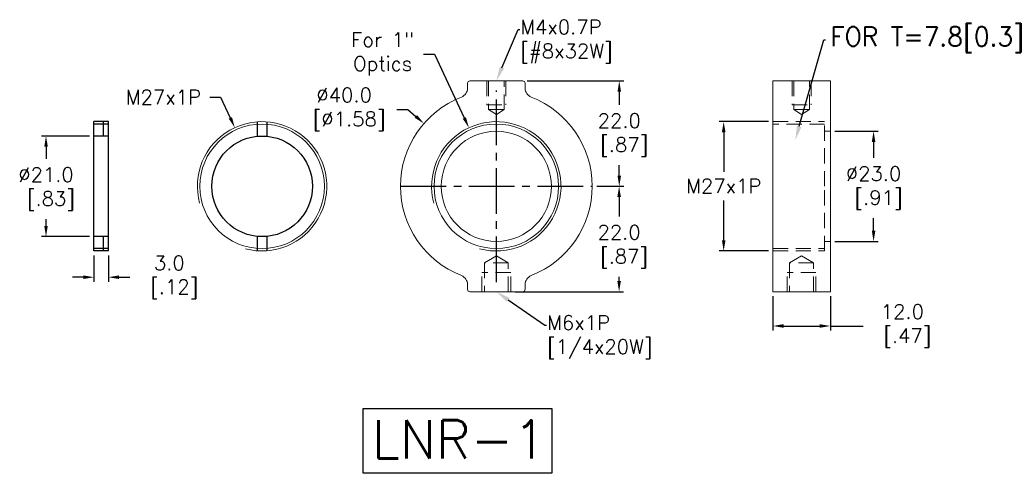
# Model space of a CAD drawing. Extents: x 220 to 425, y 89 to 183.
import ezdxf
from ezdxf import colors
from ezdxf.entities.mleader import LeaderData, LeaderLine
from ezdxf.math import Vec2, Vec3

# ---------------------------------------------------------------- set-up
doc = ezdxf.new("R2010")
doc.units = 0
doc.header["$LTSCALE"] = 0.5
doc.header["$MEASUREMENT"] = 0
doc.linetypes.add('CENTER2', pattern=[28.575, 19.05, -3.175, 3.175, -3.175])
doc.linetypes.add('DASHED2', pattern=[9.525, 6.35, -3.175])
doc.layers.get('0').update_dxf_attribs({"linetype": 'CONTINUOUS'})
doc.layers.get('Defpoints').update_dxf_attribs({"linetype": 'CONTINUOUS'})
doc.layers.add('外形輪廓', color=7, linetype='CONTINUOUS')
doc.styles.get("Standard").update_dxf_attribs({"font": 'romans.shx', "bigfont": 'stsl.shx'})
doc.styles.add('STSL', font='romans.shx', dxfattribs={"bigfont": 'stsl.shx'})
doc.dimstyles.new('11', dxfattribs={"dimscale": 1.5, "dimtxt": 2, "dimasz": 1.5, "dimexe": 0.625, "dimexo": 0.625, "dimgap": 1, "dimtad": 0, "dimtih": 1, "dimtoh": 1, "dimdec": 1, "dimzin": 1, "dimdsep": 46, "dimtxsty": 'STSL', "dimcen": 0, "dimadec": 1, "dimazin": 0, "dimtfac": 1, "dimtdec": 1, "dimtofl": 0, "dimtmove": 0, "dimatfit": 3, "dimfxl": 0, "dimtolj": 1, "dimtzin": 0, "dimarcsym": 0})

# ---------------------------------------------------------------- blocks, each defined once
blk = doc.blocks.new('*D25')
at = {"layer": 'Defpoints', "color": 0}
for p in [(324.68, 170.64), (339.18, 148.64), (344.83, 148.64)]:
    blk.add_point(p, dxfattribs=at)
at = {"layer": '外形輪廓', "color": 0, "lineweight": -2}
for p, q in [((325.62, 170.64), (345.77, 170.64)), ((344.83, 168.39), (344.83, 165.64)), ((344.83, 150.89), (344.83, 153.07)), ((340.12, 148.64), (345.77, 148.64))]:
    blk.add_line(p, q, dxfattribs=at)
at = {"layer": '外形輪廓', "color": 0}
for points in [[(344.46, 168.39), (345.21, 168.39), (344.83, 170.64)], [(344.46, 150.89), (345.21, 150.89), (344.83, 148.64)]]:
    blk.add_solid(points, dxfattribs=at)
at = {"layer": '外形輪廓', "color": 0, "insert": (344.83, 159.35), "char_height": 3, "attachment_point": 5, "style": 'STSL'}
blk.add_mtext('\\A1;22.0\\P [.87]', dxfattribs=at)
blk = doc.blocks.new('*D26')
at = {"layer": 'Defpoints', "color": 0}
for p in [(339.18, 148.64), (322.18, 126.64), (344.8, 126.64)]:
    blk.add_point(p, dxfattribs=at)
at = {"layer": '外形輪廓', "color": 0, "lineweight": -2}
for p, q in [((340.12, 148.64), (345.74, 148.64)), ((344.8, 146.39), (344.8, 142.31)), ((344.8, 128.89), (344.8, 129.74)), ((323.12, 126.64), (345.74, 126.64))]:
    blk.add_line(p, q, dxfattribs=at)
at = {"layer": '外形輪廓', "color": 0}
for points in [[(344.43, 146.39), (345.18, 146.39), (344.8, 148.64)], [(344.43, 128.89), (345.18, 128.89), (344.8, 126.64)]]:
    blk.add_solid(points, dxfattribs=at)
at = {"layer": '外形輪廓', "color": 0, "insert": (344.8, 136.03), "char_height": 3, "attachment_point": 5, "style": 'STSL'}
blk.add_mtext('\\A1;22.0\\P [.87]', dxfattribs=at)
blk = doc.blocks.new('*D27')
at = {"layer": 'Defpoints', "color": 0}
for p in [(388.88, 160.14), (388.88, 137.14), (397.9, 137.14)]:
    blk.add_point(p, dxfattribs=at)
at = {"layer": '外形輪廓', "color": 0, "lineweight": -2}
for p, q in [((389.81, 160.14), (398.84, 160.14)), ((397.9, 157.89), (397.9, 154.58)), ((397.9, 139.39), (397.9, 142.01)), ((389.81, 137.14), (398.84, 137.14))]:
    blk.add_line(p, q, dxfattribs=at)
at = {"layer": '外形輪廓', "color": 0}
for points in [[(397.53, 157.89), (398.28, 157.89), (397.9, 160.14)], [(397.53, 139.39), (398.28, 139.39), (397.9, 137.14)]]:
    blk.add_solid(points, dxfattribs=at)
at = {"layer": '外形輪廓', "color": 0, "insert": (397.9, 148.3), "char_height": 3, "attachment_point": 5, "style": 'STSL'}
blk.add_mtext('\\A1;%%C23.0\\P [.91]', dxfattribs=at)
blk = doc.blocks.new('*D28')
at = {"layer": 'Defpoints', "color": 0}
for p in [(376.88, 126.64), (388.88, 126.64), (388.88, 119.48)]:
    blk.add_point(p, dxfattribs=at)
at = {"layer": '外形輪廓', "color": 0, "lineweight": -2}
for p, q in [((376.88, 125.7), (376.88, 118.55)), ((388.88, 125.7), (388.88, 118.55)), ((379.13, 119.48), (386.63, 119.48)), ((388.88, 119.48), (395.7, 119.48))]:
    blk.add_line(p, q, dxfattribs=at)
at = {"layer": '外形輪廓', "color": 0}
for points in [[(379.13, 119.86), (379.13, 119.11), (376.88, 119.48)], [(386.63, 119.86), (386.63, 119.11), (388.88, 119.48)]]:
    blk.add_solid(points, dxfattribs=at)
at = {"layer": '外形輪廓', "color": 0, "insert": (403.91, 119.48), "char_height": 3, "attachment_point": 5, "style": 'STSL'}
blk.add_mtext('\\A1;12.0\\P [.47]', dxfattribs=at)
blk = doc.blocks.new('*D29')
at = {"layer": 'Defpoints', "color": 0}
for p in [(366.62, 162.14), (376.88, 162.14), (376.88, 135.14)]:
    blk.add_point(p, dxfattribs=at)
at = {"layer": '外形輪廓', "color": 0, "lineweight": -2}
for p, q in [((375.94, 162.14), (365.68, 162.14)), ((366.62, 159.89), (366.62, 151.68)), ((366.62, 137.39), (366.62, 145.68)), ((375.94, 135.14), (365.68, 135.14))]:
    blk.add_line(p, q, dxfattribs=at)
at = {"layer": '外形輪廓', "color": 0}
for points in [[(366.25, 159.89), (367, 159.89), (366.62, 162.14)], [(366.25, 137.39), (367, 137.39), (366.62, 135.14)]]:
    blk.add_solid(points, dxfattribs=at)
at = {"layer": '外形輪廓', "color": 0, "insert": (366.62, 148.68), "char_height": 3, "attachment_point": 5, "style": 'STSL'}
blk.add_mtext('\\A1;M27x1P', dxfattribs=at)
blk = doc.blocks.new('*D30')
at = {"layer": 'Defpoints', "color": 0}
for p in [(235.22, 135.14), (238.22, 135.14), (238.22, 129.66)]:
    blk.add_point(p, dxfattribs=at)
at = {"layer": '外形輪廓', "color": 0, "lineweight": -2}
for p, q in [((235.22, 134.2), (235.22, 128.73)), ((238.22, 134.2), (238.22, 128.73)), ((232.97, 129.66), (230.72, 129.66)), ((240.47, 129.66), (242.72, 129.66))]:
    blk.add_line(p, q, dxfattribs=at)
at = {"layer": '外形輪廓', "color": 0}
for points in [[(232.97, 130.04), (232.97, 129.29), (235.22, 129.66)], [(240.47, 130.04), (240.47, 129.29), (238.22, 129.66)]]:
    blk.add_solid(points, dxfattribs=at)
at = {"layer": '外形輪廓', "color": 0, "insert": (250.94, 129.66), "char_height": 3, "attachment_point": 5, "style": 'STSL'}
blk.add_mtext('\\A1;3.0\\P [.12]', dxfattribs=at)
blk = doc.blocks.new('*D31')
at = {"layer": 'Defpoints', "color": 0}
for p in [(225.21, 159.14), (235.22, 159.14), (235.22, 138.14)]:
    blk.add_point(p, dxfattribs=at)
at = {"layer": '外形輪廓', "color": 0, "lineweight": -2}
for p, q in [((234.29, 159.14), (224.27, 159.14)), ((225.21, 156.89), (225.21, 154.37)), ((225.21, 140.39), (225.21, 141.8)), ((234.29, 138.14), (224.27, 138.14))]:
    blk.add_line(p, q, dxfattribs=at)
at = {"layer": '外形輪廓', "color": 0}
for points in [[(224.84, 156.89), (225.59, 156.89), (225.21, 159.14)], [(224.84, 140.39), (225.59, 140.39), (225.21, 138.14)]]:
    blk.add_solid(points, dxfattribs=at)
at = {"layer": '外形輪廓', "color": 0, "insert": (225.21, 148.09), "char_height": 3, "attachment_point": 5, "style": 'STSL'}
blk.add_mtext('\\A1;%%C21.0\\P [.83]', dxfattribs=at)
blk = doc.blocks.new('*D32')
at = {"layer": 'Defpoints', "color": 0}
for p in [(264.61, 160.88), (275.99, 136.39)]:
    blk.add_point(p, dxfattribs=at)
at = {"layer": '外形輪廓', "color": 0, "lineweight": -2}
for p, q in [((259.4, 167.25), (261.65, 167.25)), ((261.65, 167.25), (263.67, 162.92))]:
    blk.add_line(p, q, dxfattribs=at)
at = {"layer": '外形輪廓', "color": 0}
blk.add_solid([(264.01, 163.08), (263.33, 162.76), (264.61, 160.88)], dxfattribs=at)
at = {"layer": '外形輪廓', "color": 0, "insert": (249.69, 167.25), "char_height": 3, "attachment_point": 5, "style": 'STSL'}
blk.add_mtext('\\A1;M27x1P', dxfattribs=at)
blk = doc.blocks.new('*D33')
at = {"layer": 'Defpoints', "color": 0}
for p in [(304.08, 161.75), (334.28, 135.52)]:
    blk.add_point(p, dxfattribs=at)
at = {"layer": '外形輪廓', "color": 0, "lineweight": -2}
for p, q in [((298.43, 164.7), (300.68, 164.7)), ((300.68, 164.7), (302.38, 163.23))]:
    blk.add_line(p, q, dxfattribs=at)
at = {"layer": '外形輪廓', "color": 0}
blk.add_solid([(302.63, 163.51), (302.14, 162.94), (304.08, 161.75)], dxfattribs=at)
at = {"layer": '外形輪廓', "color": 0, "insert": (287.43, 164.7), "char_height": 3, "attachment_point": 5, "style": 'STSL'}
blk.add_mtext('\\A1;∅40.0\\P [∅1.58]', dxfattribs=at)
blk = doc.blocks.new('*D34')
at = {"layer": 'Defpoints', "color": 0}
for p in [(313.46, 160.86), (324.91, 136.41)]:
    blk.add_point(p, dxfattribs=at)
at = {"layer": '外形輪廓', "color": 0, "lineweight": -2}
for p, q in [((304.01, 176.24), (306.26, 176.24)), ((306.26, 176.24), (312.5, 162.9))]:
    blk.add_line(p, q, dxfattribs=at)
at = {"layer": '外形輪廓', "color": 0}
blk.add_solid([(312.84, 163.06), (312.17, 162.74), (313.46, 160.86)], dxfattribs=at)
at = {"layer": '外形輪廓', "color": 0, "insert": (295.44, 176.24), "char_height": 3, "attachment_point": 5, "style": 'STSL'}
blk.add_mtext('\\A1;For 1"\\POptics', dxfattribs=at)

msp = doc.modelspace()

# ---------------------------------------------------------------- linework, layer by layer
at = {"color": 7, "linetype": 'Continuous', "lineweight": 15}
for p, q in [((324.68, 170.64), (313.68, 170.64)), ((376.88, 170.64), (388.88, 170.64)), ((376.88, 170.14), (376.88, 170.64)), ((388.88, 170.64), (388.88, 170.14)), ((313.18, 170.14), (313.18, 169.13)), ((325.18, 169.13), (325.18, 170.14)), ((376.88, 169.13), (376.88, 170.14)), ((376.88, 167.27), (376.88, 169.13)), ((388.88, 169.13), (388.88, 170.14)), ((388.88, 169.13), (388.88, 167.27)), ((376.88, 130.01), (376.88, 167.27)), ((388.88, 130.01), (388.88, 167.27)), ((376.88, 128.14), (376.88, 130.01)), ((388.88, 130.01), (388.88, 128.14)), ((313.18, 128.14), (313.18, 127.14)), ((325.18, 127.14), (325.18, 128.14)), ((376.88, 127.14), (376.88, 128.14)), ((388.88, 127.14), (388.88, 128.14)), ((313.68, 126.64), (324.68, 126.64)), ((376.88, 126.64), (376.88, 127.14)), ((388.88, 126.64), (376.88, 126.64)), ((388.88, 127.14), (388.88, 126.64))]:
    msp.add_line(p, q, dxfattribs=at)
at = {"color": 7, "linetype": 'DASHED2', "lineweight": 0}
for p, q in [((317.18, 170.64), (317.18, 165.64)), ((317.53, 170.64), (317.53, 164.64)), ((320.83, 164.64), (320.83, 170.64)), ((321.18, 170.64), (321.18, 165.64)), ((380.88, 170.64), (380.88, 165.64)), ((381.23, 170.64), (381.23, 164.64)), ((384.53, 164.64), (384.53, 170.64)), ((384.88, 170.64), (384.88, 165.64)), ((317.18, 165.64), (321.18, 165.64)), ((317.53, 164.64), (319.18, 164.64)), ((317.53, 164.64), (319.18, 163.65)), ((319.18, 164.64), (320.83, 164.64)), ((319.18, 163.65), (320.83, 164.64)), ((380.88, 165.64), (384.88, 165.64)), ((381.23, 164.64), (384.53, 164.64)), ((381.23, 164.64), (382.88, 163.65)), ((382.88, 163.65), (384.53, 164.64)), ((376.88, 162.14), (387.68, 162.14)), ((387.68, 161.64), (376.88, 161.64)), ((387.68, 148.64), (387.68, 162.14)), ((388.88, 160.14), (387.68, 160.14)), ((387.68, 135.14), (387.68, 148.64)), ((376.88, 135.64), (387.68, 135.64)), ((387.68, 137.14), (388.88, 137.14)), ((319.18, 134.14), (316.68, 132.64)), ((321.68, 132.64), (319.18, 134.14)), ((376.88, 135.14), (387.68, 135.14)), ((382.88, 134.14), (380.38, 132.64)), ((385.38, 132.64), (382.88, 134.14)), ((321.68, 132.64), (316.68, 132.64)), ((316.68, 132.64), (316.68, 126.64)), ((321.68, 126.64), (321.68, 132.64)), ((385.38, 132.64), (380.38, 132.64)), ((380.38, 132.64), (380.38, 126.64)), ((385.38, 126.64), (385.38, 132.64)), ((316.18, 126.64), (316.18, 130.64)), ((322.18, 130.64), (316.18, 130.64)), ((322.18, 126.64), (322.18, 130.64)), ((379.88, 126.64), (379.88, 130.64)), ((385.88, 130.64), (379.88, 130.64)), ((385.88, 126.64), (385.88, 130.64))]:
    msp.add_line(p, q, dxfattribs=at)
at = {"color": 7, "linetype": 'Continuous', "lineweight": 15}
for centre, radius in [((270.3, 148.64), 13), ((319.18, 148.64), 13), ((319.18, 148.64), 11.5)]:
    msp.add_circle(centre, radius, dxfattribs=at)
for centre, radius, start, end in [((313.68, 170.14), 0.5, 90, 180), ((324.68, 170.14), 0.5, 0, 90), ((311.18, 169.13), 2, 291.3237, 0), ((327.18, 169.13), 2, 180, 248.6763), ((319.18, 148.64), 20, 111.3237, 248.6763), ((319.18, 148.64), 20, 291.3237, 68.6763), ((311.18, 128.14), 2, 0, 68.6763), ((327.18, 128.14), 2, 111.3237, 180), ((313.68, 127.14), 0.5, 180, 270), ((324.68, 127.14), 0.5, 270, 0)]:
    msp.add_arc(centre, radius, start, end, dxfattribs=at)
at = {"color": 7, "linetype": 'Continuous', "lineweight": 0}
for centre in [(270.3, 148.64), (319.18, 148.64)]:
    msp.add_arc(centre, 13.5, 255, 195, dxfattribs=at)
at = {"layer": '外形輪廓', "color": 3, "linetype": 'CENTER2'}
for p, q in [((319.18, 128.64), (319.18, 168.64)), ((299.18, 148.64), (339.18, 148.64))]:
    msp.add_line(p, q, dxfattribs=at)
at = {"layer": '外形輪廓'}
for p, q in [((238.22, 162.14), (235.22, 162.14)), ((235.22, 135.14), (235.22, 162.14)), ((238.22, 161.64), (235.22, 161.64)), ((237.22, 159.14), (237.22, 162.14)), ((238.22, 135.14), (238.22, 162.14)), ((269.3, 162.1), (269.3, 159.09)), ((271.3, 162.1), (271.3, 159.09)), ((271.3, 162.1), (271.3, 159.09)), ((238.22, 159.14), (235.22, 159.14)), ((238.22, 138.14), (235.22, 138.14)), ((237.22, 135.14), (237.22, 138.14)), ((269.3, 138.19), (269.3, 135.17)), ((271.3, 138.19), (271.3, 135.17)), ((271.3, 138.19), (271.3, 135.17)), ((238.22, 135.64), (235.22, 135.64)), ((238.22, 135.14), (235.22, 135.14))]:
    msp.add_line(p, q, dxfattribs=at)
msp.add_lwpolyline([(291.38, 102.27), (330.79, 102.27), (330.79, 88.73), (291.38, 88.73)], close=True, dxfattribs=at)
msp.add_circle((270.3, 148.64), 10.5, dxfattribs=at)

# ---------------------------------------------------------------- texts
at = {"layer": '外形輪廓', "insert": (293.23, 99.81), "char_height": 8, "attachment_point": 1, "style": 'STSL'}
msp.add_mtext_dynamic_manual_height_columns('LNR-1', width=72.8211, gutter_width=15, heights=[0], dxfattribs=at)

# ---------------------------------------------------------------- dimensions: what is measured, and where the dimension line sits
at = {"layer": '外形輪廓'}
for p1, p2, text, picture, middle in [((324.91, 136.41), (313.46, 160.86), 'For 1"\\POptics', '*D34', (295.44, 176.24)), ((275.99, 136.39), (264.61, 160.88), 'M27x1P', '*D32', (249.69, 167.25))]:
    dim = msp.add_diameter_dim_2p(p1=p1, p2=p2, text=text, dimstyle='11', dxfattribs=at)
    dim.commit()
    dim.dimension.update_dxf_attribs({"geometry": picture, "text_midpoint": middle, "dimtype": 163})
for base, p1, p2, text, picture, middle in [((344.83, 148.64), (324.68, 170.64), (339.18, 148.64), '<>\\P[]', '*D25', (344.83, 159.35)), ((366.62, 162.14), (376.88, 135.14), (376.88, 162.14), 'M27x1P', '*D29', (366.62, 148.68)), ((225.21, 159.14), (235.22, 138.14), (235.22, 159.14), '%%C<>\\P[]', '*D31', (225.21, 148.09)), ((397.9, 137.14), (388.88, 160.14), (388.88, 137.14), '%%C<>\\P[]', '*D27', (397.9, 148.3)), ((344.8, 126.64), (339.18, 148.64), (322.18, 126.64), '<>\\P[]', '*D26', (344.8, 136.03))]:
    dim = msp.add_linear_dim(base=base, p1=p1, p2=p2, angle=90, text=text, dimstyle='11', dxfattribs=at)
    dim.commit()
    dim.dimension.update_dxf_attribs({"geometry": picture, "text_midpoint": middle, "dimtype": 160})
dim = msp.add_diameter_dim_2p(p1=(334.28, 135.52), p2=(304.08, 161.75), text='<>\\P[]', dimstyle='11', dxfattribs=at)
dim.commit()
dim.dimension.update_dxf_attribs({"geometry": '*D33', "text_midpoint": (287.43, 164.7)})
for base, p1, p2, picture, middle in [((238.22, 129.66), (235.22, 135.14), (238.22, 135.14), '*D30', (250.94, 129.66)), ((388.88, 119.48), (376.88, 126.64), (388.88, 126.64), '*D28', (403.91, 119.48))]:
    dim = msp.add_linear_dim(base=base, p1=p1, p2=p2, text='<>\\P[]', dimstyle='11', dxfattribs=at)
    dim.commit()
    dim.dimension.update_dxf_attribs({"geometry": picture, "text_midpoint": middle, "dimtype": 160})

# ---------------------------------------------------------------- leaders
ml = msp.add_multileader_mtext('Standard', dxfattribs=at)
ml.set_content('M4x0.7P\\P[#8x32W]', color=256)
ml.set_leader_properties()
ml.build(insert=Vec2(0, 0))
ml.multileader.update_dxf_attribs({"text_right_attachment_type": 6, "dogleg_length": 0.36, "arrow_head_size": 3})
ctx = ml.context
ctx.base_point, ctx.char_height, ctx.arrow_head_size, ctx.landing_gap_size, ctx.plane_origin = Vec3(324.08, 181.37), 3, 3, 0.09, Vec3(319.18, 170.64)
ctx.right_attachment = 6
notes = []
notes.append((ctx, [(0, (1, 1, 0), (323.72, 181.37), (1, 0), 0.36, [(0, [(319.18, 170.64)], 0, [])])]))
ctx.mtext.insert, ctx.mtext.flow_direction = Vec3(324.17, 183.37), 5
ml = msp.add_multileader_mtext('Standard', dxfattribs=at)
ml.set_content('FOR T=7.8[0.3]', color=256)
ml.set_leader_properties()
ml.build(insert=Vec2(0, 0))
ml.multileader.update_dxf_attribs({"dogleg_length": 0.36, "arrow_head_size": 3})
ctx = ml.context
ctx.base_point, ctx.arrow_head_size, ctx.landing_gap_size, ctx.plane_origin = Vec3(387.87, 179.25), 3, 1, Vec3(381.57, 158.28)
notes.append((ctx, [(0, (1, 1, 0), (387.51, 179.25), (1, 0), 0.36, [(0, [(381.57, 158.28)], 0, [])])]))
ctx.mtext.insert, ctx.mtext.flow_direction = Vec3(388.87, 181.91), 5
ml = msp.add_multileader_mtext('Standard', dxfattribs=at)
ml.set_content('M6x1P\\P[1/4x20W]', color=256)
ml.set_leader_properties()
ml.build(insert=Vec2(0, 0))
ml.multileader.update_dxf_attribs({"text_right_attachment_type": 6, "dogleg_length": 0.36, "arrow_head_size": 3})
ctx = ml.context
ctx.base_point, ctx.char_height, ctx.arrow_head_size, ctx.landing_gap_size, ctx.plane_origin = Vec3(329.68, 119.65), 3, 3, 0.09, Vec3(319.18, 126.64)
ctx.right_attachment = 6
notes.append((ctx, [(0, (1, 1, 0), (329.32, 119.65), (1, 0), 0.36, [(0, [(319.18, 126.64)], 0, [])])]))
ctx.mtext.insert, ctx.mtext.flow_direction = Vec3(329.77, 121.65), 5
for ctx, leaders in notes:
    for number, flags, end, landing, length, lines in leaders:
        leader = LeaderData()
        leader.index, (leader.has_last_leader_line, leader.has_dogleg_vector, leader.attachment_direction) = number, flags
        leader.last_leader_point, leader.dogleg_vector, leader.dogleg_length = Vec3(end), Vec3(landing), length
        for number, points, colour, breaks in lines:
            line = LeaderLine()
            line.index, line.vertices, line.color, line.breaks = number, Vec3.list(points), colors.encode_raw_color(colour), breaks
            leader.lines.append(line)
        ctx.leaders.append(leader)

doc.saveas('drawing.dxf')
